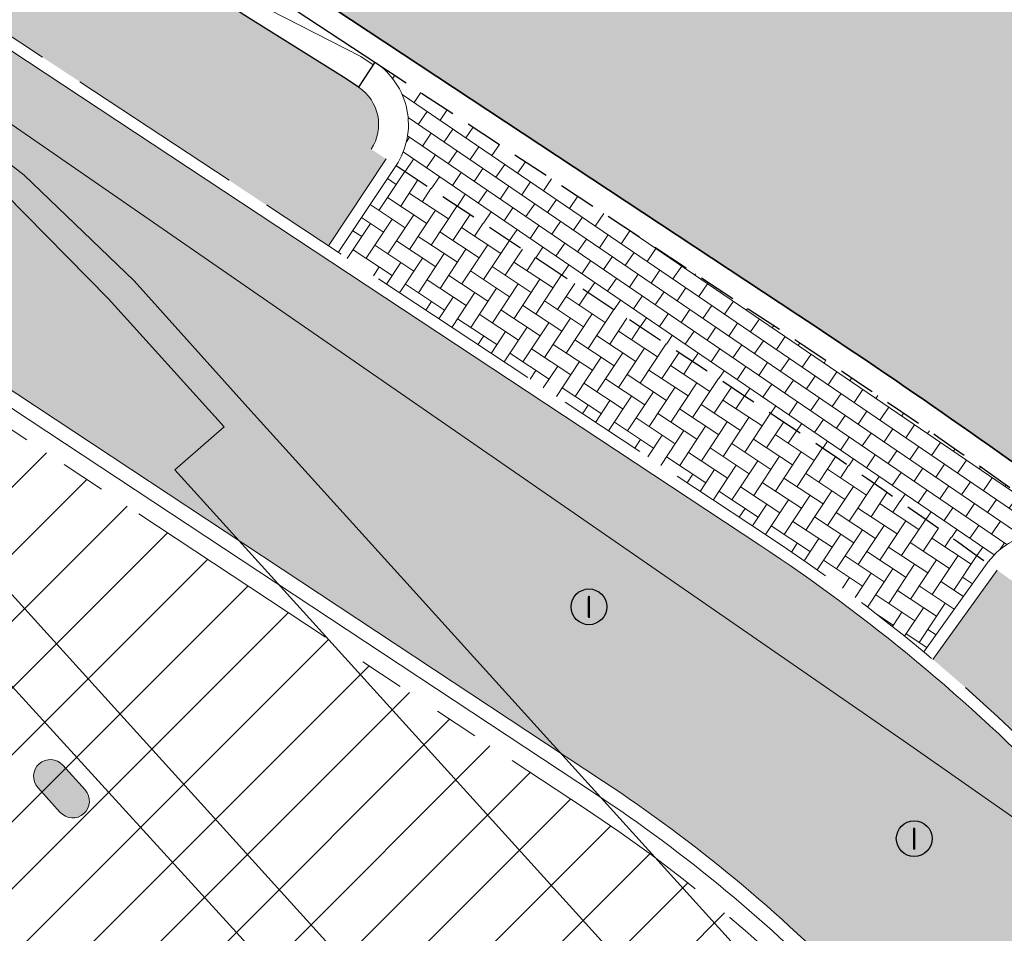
# Model space of a CAD drawing. Header units: metres. Extents: x 187916 to 189411, y 333285 to 334910.
# Tile 184 of 256: x 188845.52 to 188852.12, y 334111.14 to 334117.27. Entities that reach past the tile are written whole.
import ezdxf
from ezdxf.enums import TextEntityAlignment as Align

# ---------------------------------------------------------------- set-up
doc = ezdxf.new("R2010")
doc.units = ezdxf.units.M
for name, pattern in [('DASHED2', [0.375, 0.25, -0.125]), ('VH-OPSLUITBAND_100X200', [16, 8, -2, 4, -2]), ('VH-TROTTOIRBAND_180-200', [20, 10, -2, 2, -2, 2, -2])]:
    doc.linetypes.add(name, pattern=pattern)
for name, color, linetype, lineweight in [('B-ME-IE-MEUBILAIR_WEGMEUBILAIR-S', 253, 'Continuous', 18), ('B-ME-RI-PUT_INSPECTIE-S', 253, 'Continuous', 25), ('B-ME-VH-KANTOPSLUITING_ACHTERKANTBAND-G', 253, 'Continuous', 18), ('B-ME-VH-VERHARDING_ASFALT-G', 253, 'Continuous', 18), ('B-ME-VH-VERHARDING_BETONSTRAATSTEEN-G', 253, 'Continuous', 18), ('B-ME-VH-VERHARDING_TEGEL-G', 253, 'Continuous', 18), ('N-WE-GR-HAAG-HG01-A', 96, 'Continuous', 35), ('N-WE-VH-GOOT_TEGEL-G', 170, 'Continuous', 35), ('N-WE-VH-KANTOPSLUITING_OPSLUITBAND_80X200-G', 30, 'VH-OPSLUITBAND_100X200', 15), ('N-WE-VH-KANTOPSLUITING_RIJWIELPADBAND_4-12 200-G', 94, 'VH-TROTTOIRBAND_180-200', 15), ('N-WE-VH-KANTOPSLUITING_TROTTOIRBAND_180 200-G', 251, 'VH-TROTTOIRBAND_180-200', 15), ('N-WE-VH-KANTOPSLUITING_VERLOOPBAND-S', 251, 'Continuous', 25), ('N-WE-VH-KANTOPSLUITING_VERLOOPBAND_TBV TEKENING-G', 10, 'Continuous', 25), ('N-WE-VH-KANTOPSLUITING_VOORKANTBAND-G', 7, 'Continuous', 15), ('N-WE-VH-KANTVERHARDING_STREKLAAG_BSS-G', 60, 'Continuous', 18), ('N-WE-VH-VERHARDING_ASFALT_HUB DASSENPLEIN-A', 253, 'Continuous', 18), ('N-WE-VH-VERHARDING_ASFALT_RIJWEG-A', 251, 'Continuous', 18), ('N-WE-VH-VERHARDING_BETONSTRAATSTEEN-GRIJS-A', 250, 'Continuous', 18), ('N-WE-VH-VERHARDING_BETONSTRAATSTEEN-ROOD-A', 11, 'Continuous', 18)]:
    doc.layers.add(name, color=color, linetype=linetype, lineweight=lineweight)
doc.layers.add('N-WE-VH-MATERIAALSCHEIDING-G', color=7, linetype='DASHED2')
doc.styles.add('NLCS-ISO', font='NLCS-ISO.ttf')

# ---------------------------------------------------------------- blocks, each defined once
blk = doc.blocks.new('SRI-PUT_INSPECTIE-SO')
blk.add_circle((0, -7.105427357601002e-14), 1.999999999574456)
at = {"style": 'NLCS-ISO'}
blk.add_text('I', height=2.5, dxfattribs=at).set_placement((-0.002795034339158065, -0.007140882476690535), align=Align.MIDDLE_CENTER)
blk = doc.blocks.new('SIE-WEG_PARKEERMAATREGEL_HUNNENBED')
blk.add_hatch(color=256).paths.add_polyline_path([(0.2240933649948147, 0.225), (-0.2240933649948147, 0.225, 1), (-0.2240933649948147, -0.2249999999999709), (0.2240933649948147, -0.225, 1)])
at = {"flags": 128}
blk.add_lwpolyline([(0.2240933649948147, -0.225, 1), (0.2240933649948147, 0.225), (-0.2240933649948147, 0.225, 1), (-0.2240933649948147, -0.2249999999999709)], format="xyb", close=True, dxfattribs=at)
blk = doc.blocks.new('DTM')
at = {"layer": 'B-ME-VH-KANTOPSLUITING_ACHTERKANTBAND-G', "ltscale": 0.2, "flags": 128}
for points in [[(188853.5869999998, 334107.1090000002), (188850.1549999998, 334110.9139999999), (188849.827, 334110.6370000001), (188846.5580000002, 334114.2459999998), (188846.8879999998, 334114.5359999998), (188846.1140000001, 334115.3939999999), (188845.4189999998, 334116.1000000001), (188844.6230000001, 334116.6809999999), (188836.73, 334122.04), (188827.9300000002, 334128.0269999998), (188827.6579999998, 334127.6600000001), (188823.639, 334130.3990000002), (188823.8859999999, 334130.7549999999), (188817.0210000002, 334135.4569999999), (188813.922, 334137.531)], [(188918.3160000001, 334057.5649999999), (188919.6660000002, 334059.1329999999), (188913.8220000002, 334063.534), (188904.1129999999, 334070.8709999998), (188903.9219999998, 334070.6290000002), (188896.46, 334076.2439999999), (188891.6310000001, 334079.8900000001), (188891.5619999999, 334079.9580000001), (188884.5780000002, 334085.2480000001), (188879.139, 334089.3629999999), (188878.7230000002, 334089.6699999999), (188872.2769999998, 334090.693), (188864.642, 334096.4010000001), (188856.929, 334102.0189999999), (188852.1170000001, 334105.4539999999), (188848.483, 334109.4879999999), (188845.1370000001, 334113.1550000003), (188843.9849999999, 334114.4410000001), (188835.182, 334120.4279999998), (188828.5380000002, 334124.8939999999), (188822.639, 334128.8900000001), (188815.8730000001, 334133.5), (188812.8450000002, 334135.5380000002), (188812.0329999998, 334136.0690000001)]]:
    blk.add_lwpolyline(points, dxfattribs=at)
at = {"layer": 'B-ME-VH-VERHARDING_ASFALT-G', "ltscale": 0.2, "flags": 128}
blk.add_lwpolyline([(188942.6009999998, 334044.2970000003), (188936.5550000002, 334048.8480000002), (188927.9589999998, 334055.3420000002), (188923.2579999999, 334058.915), (188915.014, 334065.1159999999), (188905.213, 334072.5150000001), (188897.889, 334078.0559999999), (188892.7939999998, 334081.9210000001), (188885.73, 334087.2390000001), (188881.3670000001, 334090.5359999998), (188879.1630000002, 334092.1689999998), (188876.0090000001, 334094.5899999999), (188868.4339999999, 334100.233), (188860.0109999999, 334106.3470000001), (188855.375, 334109.6660000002), (188851.4720000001, 334112.412), (188844.8590000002, 334116.98), (188836.9640000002, 334122.3339999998), (188828.1430000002, 334128.3199999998), (188824.1000000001, 334131.0649999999), (188817.1439999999, 334135.7850000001), (188814.1439999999, 334137.8399999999)], dxfattribs=at)
at = {"layer": 'B-ME-VH-VERHARDING_BETONSTRAATSTEEN-G', "ltscale": 0.2, "flags": 128}
blk.add_lwpolyline([(188853.7200000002, 334107.2319999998), (188850.3310000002, 334111.037), (188847.0469999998, 334114.6660000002), (188846.2850000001, 334115.5150000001), (188845.5469999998, 334116.2230000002), (188844.7280000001, 334116.8620000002), (188836.8330000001, 334122.23), (188828.0279999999, 334128.193), (188823.9950000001, 334130.929), (188817.0830000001, 334135.6430000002), (188814.0469999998, 334137.7029999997)], dxfattribs=at)
at = {"layer": 'B-ME-VH-VERHARDING_TEGEL-G', "ltscale": 0.2, "flags": 128}
blk.add_lwpolyline([(188918.3229999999, 334057.4070000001), (188919.8259999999, 334059.1779999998), (188913.8909999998, 334063.6170000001), (188904.165, 334070.9720000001), (188896.7170000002, 334076.5619999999), (188891.9440000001, 334080.213), (188884.6869999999, 334085.6689999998), (188879.4029999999, 334089.6770000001), (188878.8990000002, 334090.0499999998), (188872.4560000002, 334091.0779999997), (188864.9189999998, 334096.6919999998), (188857.1770000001, 334102.3259999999), (188852.3739999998, 334105.7510000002), (188848.8199999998, 334109.7080000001), (188845.446, 334113.4330000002), (188844.2629999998, 334114.764), (188835.611, 334120.605), (188828.7280000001, 334125.2420000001), (188822.8029999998, 334129.2310000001), (188816.0980000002, 334133.8149999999), (188813.0929999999, 334135.8659999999), (188812.2209999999, 334136.4300000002)], dxfattribs=at)
at = {"layer": 'B-ME-IE-MEUBILAIR_WEGMEUBILAIR-S', "xscale": 0.5, "yscale": 0.5, "zscale": 0.5, "rotation": 311.9374529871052}
blk.add_blockref('SIE-WEG_PARKEERMAATREGEL_HUNNENBED', (188845.798, 334112.108), dxfattribs=at)
at = {"layer": 'B-ME-RI-PUT_INSPECTIE-S', "xscale": 0.06, "yscale": 0.06, "zscale": 0.06250000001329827}
for p in [(188849.335, 334113.328), (188851.516, 334111.773)]:
    blk.add_blockref('SRI-PUT_INSPECTIE-SO', p, dxfattribs=at)
blk = doc.blocks.new('SVH-VERLOOPBAND_TROTTOIRBAND 180 200X250 HD_TROTTOIRBAND RWS 110 220X250 VB_L1000-MM')
at = {"linetype": 'Continuous', "lineweight": 0}
blk.add_lwpolyline([(0, 200.0000000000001), (100, 200.0000000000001), (900, 220), (1000, 220), (1000, 0), (0, 1.13686837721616e-13)], close=True, dxfattribs=at)
blk.add_lwpolyline([(1000, 110), (900, 110), (100, 20.00000000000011), (0, 20.00000000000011)], dxfattribs=at)
blk = doc.blocks.new('ontwerp Wilhelmina- & Engelenkampstraat')
at = {"layer": 'N-WE-GR-HAAG-HG01-A', "transparency": 33554610}
h = blk.add_hatch(color=256, dxfattribs=at)
h.dxf.hatch_style = 1
h.paths.add_polyline_path([(188830.1493282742, 334128.4435754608), (188830.0658913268, 334128.4986960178), (188829.4094198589, 334128.9563478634), (188829.3259829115, 334129.0114684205, 0.4142135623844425), (188828.9103103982, 334128.9265192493), (188828.8101860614, 334128.9926639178), (188828.4243421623, 334128.4086052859), (188847.5872153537, 334115.7491267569), (188847.974732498, 334116.33208), (188847.8746084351, 334116.3982244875, 0.4142135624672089), (188847.7896592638, 334116.8138970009), (188847.7062223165, 334116.8690175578), (188847.0277026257, 334117.2932946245), (188846.9442656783, 334117.3484151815)])
h = blk.add_hatch(color=256, dxfattribs=at)
h.dxf.hatch_style = 1
edge = h.paths.add_edge_path()
edge.add_line((188870.3914662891, 334095.9371047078), (188869.8465358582, 334096.7331837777))
edge.add_line((188869.8465358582, 334096.7331837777), (188869.7749638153, 334096.8030224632))
edge.add_line((188869.7749638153, 334096.8030224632), (188869.1884197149, 334097.3474175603))
edge.add_line((188869.1884197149, 334097.3474175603), (188869.1168476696, 334097.41725625))
edge.add_line((188869.1168476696, 334097.41725625), (188853.3218553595, 334112.8297198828))
edge.add_line((188853.3218553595, 334112.8297198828), (188853.2502833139, 334112.8995585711))
edge.add_line((188853.2502833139, 334112.8995585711), (188852.6916746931, 334113.4725824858))
edge.add_line((188852.6916746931, 334113.4725824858), (188852.6201026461, 334113.5424211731))
edge.add_arc((188852.4105865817, 334113.327705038), 0.2999999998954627, 45.70227385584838, 143.7255338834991)
edge.add_line((188852.1687289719, 334113.5052012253), (188852.0712697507, 334113.57490608))
edge.add_line((188852.0712697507, 334113.57490608), (188851.641648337, 334112.974222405))
edge.add_arc((188843.8659972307, 334103.7294590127), 12.08000001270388, 44.050050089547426, 49.93324206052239, ccw=False)
edge.add_line((188852.5482884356, 334112.128519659), (188869.4280723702, 334094.679520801))
edge.add_line((188869.4280723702, 334094.679520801), (188870.3914662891, 334095.9371047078))
at = {"layer": 'N-WE-VH-VERHARDING_ASFALT_HUB DASSENPLEIN-A', "transparency": 33554610}
h = blk.add_hatch(dxfattribs=at)
h.set_pattern_fill('ANSI31', color=256, scale=0.1)
h.set_pattern_definition([(45, (0, 0), (-0.2245064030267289, 0.2245064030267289), [])])
h.paths.add_polyline_path([(188847.124, 334105.7040000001), (188848.8769999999, 334105.957), (188849.5810000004, 334106.5280000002), (188849.9270000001, 334106.5180000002), (188850.366, 334106.1770000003), (188850.3799999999, 334105.7160000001), (188848.9210000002, 334104.0650000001), (188848.3879999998, 334104.0380000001), (188847.0320000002, 334105.3290000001)], flags=16)
h.paths.add_polyline_path([(188810.9590502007, 334133.3217617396), (188811.5845026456, 334134.3458756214), (188811.8405393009, 334134.1895259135), (188811.215086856, 334133.1654120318)], flags=16)
h.paths.add_polyline_path([(188804.1520741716, 334133.7882821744), (188803.1408678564, 334134.4343857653), (188803.3023926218, 334134.6871895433), (188804.3135989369, 334134.0410859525)], flags=16)
h.paths.add_polyline_path([(188880.608576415, 334079.9220087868), (188880.7276518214, 334079.8307890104), (188882.00472869, 334081.4978446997), (188882.2428795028, 334081.315405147), (188880.9658026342, 334079.6483494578), (188881.0848780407, 334079.5571296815), (188880.3551198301, 334078.6045264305), (188879.8788182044, 334078.9694055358)], flags=16)
h.paths.add_polyline_path([(188848.5442930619, 334110.061672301), (188850.293672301, 334108.2757069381), (188848.5077069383, 334106.526327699), (188846.758327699, 334108.3122930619)], flags=16)
h.paths.add_polyline_path([(188857.8032904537, 334102.1975242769), (188859.5415242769, 334100.4007095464), (188857.7447095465, 334098.6624757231), (188856.0064757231, 334100.4592904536)], flags=16)
edge = h.paths.add_edge_path(flags=17)
edge.add_arc((188846.8483868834, 334100.942711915), 1.79041412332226, 33.81111317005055, 33.81179583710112)
edge.add_arc((188839.2638456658, 334095.0296344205), 11.40365496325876, 37.29305681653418, 43.01437075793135)
edge.add_arc((188839.2638367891, 334095.0296439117), 11.40365497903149, 37.29288487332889, 43.01430546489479, ccw=False)
h.paths.add_polyline_path([(188811.0785719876, 334132.6642826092), (188811.2439339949, 334132.9145932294), (188813.2464189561, 334131.5916971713), (188813.0810569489, 334131.3413865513)], flags=16)
h.paths.add_polyline_path([(188810.5449671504, 334133.151499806), (188810.5079798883, 334132.8537886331), (188804.8514676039, 334133.5565466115), (188804.888454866, 334133.8542577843)], flags=16)
h.paths.add_polyline_path([(188798.1086396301, 334129.5785371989), (188797.9492975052, 334129.8327223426), (188804.0497409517, 334133.6569333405), (188804.2090830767, 334133.4027481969)], flags=16)
h.paths.add_polyline_path([(188797.356678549, 334129.4612247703), (188797.5160206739, 334129.2070396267), (188795.2283543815, 334127.7729605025), (188795.0690122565, 334128.027145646)], flags=16)
edge = h.paths.add_edge_path()
edge.add_line((188794.6477654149, 334127.1734366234), (188792.9845159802, 334124.6767185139))
edge.add_line((188792.9845159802, 334124.6767185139), (188793.5909520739, 334124.269631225))
edge.add_line((188793.5909520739, 334124.269631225), (188794.0819999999, 334124.6850000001))
edge.add_line((188794.0819999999, 334124.6850000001), (188794.5410000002, 334125.2680000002))
edge.add_line((188794.5410000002, 334125.2680000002), (188798.2760028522, 334127.1102356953))
edge.add_line((188798.2760028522, 334127.1102356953), (188797.7235223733, 334129.1600807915))
edge.add_line((188797.7235223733, 334129.1600807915), (188798.0131858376, 334129.2381517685))
edge.add_line((188798.0131858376, 334129.2381517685), (188798.5502502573, 334127.2455042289))
edge.add_line((188798.5502502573, 334127.2455042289), (188809.1225012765, 334132.4601128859))
edge.add_line((188809.1225012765, 334132.4601128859), (188825.601, 334121.574))
edge.add_line((188825.601, 334121.574), (188825.988, 334121.236))
edge.add_line((188825.988, 334121.236), (188826.269, 334120.99))
edge.add_line((188826.269, 334120.99), (188826.499, 334120.773))
edge.add_line((188826.499, 334120.773), (188826.2401125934, 334120.4655433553))
edge.add_line((188826.2401125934, 334120.4655433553), (188828.9315033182, 334118.1076967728))
edge.add_line((188828.9315033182, 334118.1076967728), (188843.6740638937, 334105.5990672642))
edge.add_line((188843.6740638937, 334105.5990672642), (188844.3009362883, 334105.6631398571))
edge.add_line((188844.3009362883, 334105.6631398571), (188845.1299706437, 334105.3589181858))
edge.add_arc((188839.3333187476, 334094.9027799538), 11.95541717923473, 55.104100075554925, 60.99698277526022, ccw=False)
edge.add_arc((188839.3577739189, 334095.02108038), 11.84449325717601, 49.11264812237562, 54.87374459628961, ccw=False)
edge.add_arc((188839.6431643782, 334095.3671214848), 11.3960827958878, 43.07282715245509, 49.05857610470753, ccw=False)
edge.add_arc((188839.2638326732, 334095.0296492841), 11.90365500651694, 37.223727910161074, 43.01248182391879, ccw=False)
edge.add_arc((188846.8483892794, 334100.9427049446), 2.290412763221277, 9.968345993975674, 34.21230126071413, ccw=False)
edge.add_arc((188846.8710212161, 334100.949163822), 2.267005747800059, 5.8182804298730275, 9.906584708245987, ccw=False)
edge.add_line((188849.1263482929, 334101.1789786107), (188852.1810199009, 334098.5798032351))
edge.add_line((188852.1810199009, 334098.5798032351), (188851.857, 334098.199))
edge.add_line((188851.857, 334098.199), (188854.8644047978, 334095.6400432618))
edge.add_arc((188868.9962392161, 334070.5609694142), 28.78660607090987, 116.17290509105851, 119.40087144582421, ccw=False)
edge.add_line((188856.299, 334096.396), (188858.251, 334097.293))
edge.add_line((188858.251, 334097.293), (188870.846, 334086.694))
edge.add_line((188870.846, 334086.694), (188870.647, 334086.446))
edge.add_line((188870.647, 334086.446), (188876.336, 334081.614))
edge.add_line((188876.336, 334081.614), (188885.0768821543, 334074.2096923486))
edge.add_line((188885.0768821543, 334074.2096923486), (188886.7435568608, 334072.7978700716))
edge.add_line((188886.7435568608, 334072.7978700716), (188887.2969999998, 334073.4479999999))
edge.add_line((188887.2969999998, 334073.4479999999), (188889.5490000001, 334076.0989999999))
edge.add_line((188889.5490000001, 334076.0989999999), (188900.3506278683, 334066.8599347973))
edge.add_line((188900.3506278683, 334066.8599347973), (188902.8318678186, 334069.7502722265))
edge.add_line((188902.8318678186, 334069.7502722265), (188898.4615291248, 334073.098245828))
edge.add_line((188898.4615291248, 334073.098245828), (188884.081539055, 334080.6734296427))
edge.add_line((188884.081539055, 334080.6734296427), (188883.2026172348, 334081.3349312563))
edge.add_line((188883.2026172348, 334081.3349312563), (188883.0206960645, 334081.0974571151))
edge.add_line((188883.0206960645, 334081.0974571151), (188881.5917911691, 334082.1920944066))
edge.add_line((188881.5917911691, 334082.1920944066), (188881.7742307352, 334082.4302452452))
edge.add_line((188881.7742307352, 334082.4302452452), (188881.6948471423, 334082.4910584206))
edge.add_line((188881.6948471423, 334082.4910584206), (188880.901011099, 334083.0991902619))
edge.add_line((188880.901011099, 334083.0991902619), (188868.0362414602, 334092.9544697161))
edge.add_line((188868.0362414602, 334092.9544697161), (188850.9670090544, 334110.5989590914))
edge.add_arc((188843.8659972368, 334103.7294590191), 9.880000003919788, 44.05061231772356, 56.55024046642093)
edge.add_line((188849.3119082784, 334111.973029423), (188845.5263223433, 334114.4738832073))
edge.add_line((188845.5263223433, 334114.4738832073), (188845.2507195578, 334114.0566984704))
edge.add_line((188845.2507195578, 334114.0566984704), (188843.9974023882, 334112.1595304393))
edge.add_line((188843.9974023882, 334112.1595304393), (188837.7396313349, 334116.29357222))
edge.add_line((188837.7396313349, 334116.29357222), (188829.4325550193, 334122.1095582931))
edge.add_line((188829.4325550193, 334122.1095582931), (188827.3466313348, 334123.48757222))
edge.add_line((188827.3466313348, 334123.48757222), (188828.7246452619, 334125.5734959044))
edge.add_line((188828.7246452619, 334125.5734959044), (188820.8064990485, 334130.8044234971))
edge.add_line((188820.8064990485, 334130.8044234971), (188819.4284851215, 334128.7184998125))
edge.add_line((188819.4284851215, 334128.7184998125), (188817.342561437, 334130.0965137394))
edge.add_line((188817.342561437, 334130.0965137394), (188818.717745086, 334132.1781531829))
edge.add_arc((188805.4283225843, 334111.1447119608), 24.88000000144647, 57.7143403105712, 69.55735004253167)
edge.add_line((188814.1181513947, 334134.4578257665), (188813.1766455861, 334134.78742523))
edge.add_arc((188805.4283200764, 334111.1447042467), 24.88000811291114, 71.8547042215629, 72.06934258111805)
edge.add_line((188813.0880223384, 334134.8162856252), (188812.9231048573, 334134.2357083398))
edge.add_line((188812.9231048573, 334134.2357083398), (188811.1916061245, 334134.7275539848))
edge.add_line((188811.1916061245, 334134.7275539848), (188811.3565236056, 334135.3081312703))
edge.add_arc((188805.4283238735, 334111.1447172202), 24.87999458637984, 76.21544020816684, 76.43007868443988)
edge.add_line((188811.2659624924, 334135.3301695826), (188810.2906034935, 334135.5449706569))
edge.add_arc((188805.4283232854, 334111.1447155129), 24.87999638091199, 78.73019697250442, 79.14215752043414)
edge.add_arc((188805.42832257, 334111.1447118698), 24.88000009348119, 79.14215748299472, 81.43460024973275)
edge.add_arc((188805.4283225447, 334111.1447116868), 24.8800002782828, 81.4346002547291, 82.42669405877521)
edge.add_arc((188806.7836234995, 334121.0525640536), 14.88000000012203, 82.57177266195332, 100.4639872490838)
edge.add_line((188804.0811554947, 334135.6850985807), (188803.106569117, 334135.471082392))
edge.add_arc((188806.7836247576, 334121.052559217), 14.8800049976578, 104.3067914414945, 104.624815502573)
edge.add_line((188803.0265951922, 334135.4504506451), (188803.214744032, 334134.8751863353))
edge.add_line((188803.214744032, 334134.8751863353), (188801.5039241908, 334134.315636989))
edge.add_line((188801.5039241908, 334134.315636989), (188801.3155926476, 334134.8914599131))
edge.add_arc((188806.7836228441, 334121.0525656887), 14.87999823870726, 111.5599898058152, 111.9154302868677)
edge.add_line((188801.229847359, 334134.8572723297), (188800.3171519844, 334134.4540246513))
edge.add_arc((188806.7836238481, 334121.052563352), 14.88000078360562, 115.7582344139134, 116.2133632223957)
edge.add_arc((188806.7836234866, 334121.0525640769), 14.8799999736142, 116.2133632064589, 120.0359169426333)
edge.add_arc((188806.7836234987, 334121.0525640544), 14.87999999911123, 120.0359169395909, 146.1274017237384)
edge.add_line((188794.4290729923, 334129.3459036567), (188792.5431470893, 334126.5364483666))
edge.add_arc((188779.9893296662, 334134.9635514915), 15.11999996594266, 323.55147588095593, 326.1274017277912, ccw=False)
edge.add_arc((188779.9893297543, 334134.9635514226), 15.11999985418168, 321.2023202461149, 323.5514758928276, ccw=False)
edge.add_line((188791.7733033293, 334125.4897790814), (188792.7354307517, 334124.8439239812))
edge.add_line((188792.7354307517, 334124.8439239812), (188794.398093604, 334127.3397615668))
edge.add_line((188794.398093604, 334127.3397615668), (188794.6477654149, 334127.1734366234))
at = {"layer": 'N-WE-VH-VERHARDING_ASFALT_RIJWEG-A', "transparency": 33554610}
h = blk.add_hatch(color=256, dxfattribs=at)
h.dxf.hatch_style = 1
edge = h.paths.add_edge_path(flags=16)
edge.add_arc((188843.2202829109, 334124.6265817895), 0.5000000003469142, 68.86366228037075, 236.5502401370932)
edge.add_line((188842.9446801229, 334124.2093970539), (188847.2596446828, 334121.3588223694))
edge.add_arc((188764.52368857, 333996.1199642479), 150.1000000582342, 53.138037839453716, 56.550240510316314, ccw=False)
edge.add_arc((188854.8670012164, 334116.6124780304), 0.5000000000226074, 233.1380378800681, 405.2541734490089)
edge.add_line((188855.2189827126, 334116.9675963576), (188849.6333451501, 334122.5038948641))
edge.add_arc((188848.2254191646, 334121.0834215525), 2.000000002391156, 45.25417348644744, 68.86366190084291)
edge.add_line((188848.9465960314, 334122.9488716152), (188843.4005771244, 334125.0929443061))
edge = h.paths.add_edge_path()
edge.add_line((188813.0185392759, 334140.2053137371), (188813.0105729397, 334140.209319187))
edge.add_line((188813.0105729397, 334140.209319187), (188850.7365500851, 334115.2865848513))
edge.add_arc((188823.0935907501, 334073.442955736), 50.14999998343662, 53.70449889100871, 56.55024050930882, ccw=False)
edge.add_arc((188844.432152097, 334101.8879698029), 14.59712508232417, 51.12888847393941, 55.118945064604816, ccw=False)
edge.add_line((188853.5928784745, 334113.2527026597), (188950.9588811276, 334038.6637910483))
edge.add_arc((188941.7456837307, 334026.6371749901), 15.15000000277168, 40.65152212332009, 52.54545483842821, ccw=False)
edge.add_line((188953.2397736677, 334036.5067442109), (188961.6247993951, 334026.741552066))
edge.add_arc((188972.8912835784, 334036.415684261), 14.84999998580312, 220.6515221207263, 230.026866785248)
edge.add_arc((188742.2273900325, 333761.2592333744), 344.2000024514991, 49.060789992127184, 50.026866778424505, ccw=False)
edge.add_line((188967.767169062, 334021.2697134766), (188981.7537264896, 334009.2102175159))
edge.add_line((188981.7537264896, 334009.2102175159), (188990.3623937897, 334001.7876695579))
edge.add_arc((188830.8334411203, 333816.7660723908), 244.2999757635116, 45.63147792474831, 49.231496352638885, ccw=False)
edge.add_line((189001.6652582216, 333991.4056109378), (189005.3166251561, 333987.8338559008))
edge.add_line((189005.3166251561, 333987.8338559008), (189009.3616308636, 333991.9690219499))
edge.add_arc((189010.0094888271, 333991.9162956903), 0.6499999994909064, 135.63089128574, 175.3472076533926, ccw=False)
edge.add_line((189009.5448364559, 333992.3708264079), (189010.1315084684, 333992.9705626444))
edge.add_arc((189010.5961608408, 333992.5160319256), 0.6500000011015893, 110.0016349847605, 135.6308912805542, ccw=False)
edge.add_line((189010.3738303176, 333993.126825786), (189012.7423269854, 333996.2283355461))
edge.add_line((189012.7423269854, 333996.2283355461), (189006.7711925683, 334000.7882476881))
edge.add_line((189006.7711925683, 334000.7882476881), (189004.0161101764, 334002.9017076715))
edge.add_line((189004.0161101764, 334002.9017076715), (188999.2558699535, 334006.5545254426))
edge.add_line((188999.2558699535, 334006.5545254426), (188998.8588697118, 334006.8610537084))
edge.add_line((188998.8588697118, 334006.8610537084), (188991.767266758, 334012.3365586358))
edge.add_arc((189144.6444510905, 334210.3355206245), 250.1499998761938, 228.1364962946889, 232.3278733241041, ccw=False)
edge.add_arc((188742.2273912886, 333761.2592353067), 352.8500001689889, 48.13649629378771, 52.54545484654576)
edge.add_line((188956.8067115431, 334041.3642833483), (188954.6511510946, 334043.0155877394))
edge.add_line((188954.6511510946, 334043.0155877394), (188891.8217000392, 334091.1471762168))
edge.add_line((188891.8217000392, 334091.1471762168), (188891.5662846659, 334090.8137650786))
edge.add_line((188891.5662846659, 334090.8137650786), (188875.9674064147, 334102.7635557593))
edge.add_line((188875.9674064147, 334102.7635557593), (188876.222821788, 334103.0969668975))
edge.add_line((188876.222821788, 334103.0969668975), (188867.5141152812, 334109.7684222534))
edge.add_arc((188884.8033035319, 334132.3371809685), 28.4300000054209, 226.5407898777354, 232.5454548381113, ccw=False)
edge.add_line((188865.2480693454, 334111.7008606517), (188851.7136843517, 334124.5262124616))
edge.add_arc((188838.0601001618, 334110.1178073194), 19.84999999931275, 46.54078987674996, 56.5502405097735)
edge.add_line((188849.0015307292, 334126.680041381), (188818.5871468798, 334146.772552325))
edge.add_arc((188824.1818834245, 334155.2414024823), 10.14999999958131, 230.746516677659, 236.55024045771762, ccw=False)
edge.add_line((188817.7594464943, 334147.3817075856), (188813.0185392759, 334140.2053137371))
edge = h.paths.add_edge_path()
edge.add_arc((188804.4060072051, 334144.8922067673), 15.00000001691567, 49.44930201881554, 57.10513435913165)
edge.add_line((188812.5524953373, 334157.4872348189), (188809.1197533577, 334159.7075388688))
edge.add_line((188809.1197533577, 334159.7075388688), (188808.8358097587, 334159.2796429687))
edge.add_arc((188807.8775894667, 334159.9154997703), 1.150000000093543, 146.4325029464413, 326.4325029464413, ccw=False)
edge.add_line((188806.9193691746, 334160.5513565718), (188807.1883826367, 334160.9567531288))
edge.add_line((188807.1883826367, 334160.9567531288), (188802.8966842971, 334163.732631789))
edge.add_arc((188799.7691371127, 334173.3887670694), 10.14999999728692, 238.0087583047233, 287.9467359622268, ccw=False)
edge.add_line((188794.391772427, 334164.7802568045), (188787.6683002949, 334154.8824230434))
edge.add_arc((188776.9360168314, 334149.1867587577), 12.14999999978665, 6.552444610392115, 27.95506492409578, ccw=False)
edge.add_arc((188778.9149951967, 334149.4490587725), 10.1540764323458, -2.101472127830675, 6.356304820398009, ccw=False)
edge.add_line((188789.0622425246, 334149.0767150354), (188793.7916961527, 334146.0152720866))
edge.add_line((188793.7916961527, 334146.0152720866), (188794.0757942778, 334146.443065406))
edge.add_arc((188795.0337848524, 334145.8068625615), 1.15000000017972, -33.58819080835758, 146.4118091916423, ccw=False)
edge.add_line((188795.991775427, 334145.170659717), (188795.7226155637, 334144.7653603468))
edge.add_line((188795.7226155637, 334144.7653603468), (188801.9201273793, 334140.7536223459))
edge.add_arc((188806.91186024, 334129.6763888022), 12.14999999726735, 71.61773031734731, 114.25775215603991, ccw=False)
edge.add_line((188810.743428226, 334141.2064185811), (188816.0248838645, 334149.2010499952))
edge.add_arc((188824.1818834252, 334155.2414024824), 10.15000000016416, 183.1724790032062, 216.5203757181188, ccw=False)
edge.add_arc((188822.7365122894, 334155.1739654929), 8.703121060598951, 180.8378362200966, 183.2557978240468, ccw=False)
edge.add_arc((188833.7517650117, 334153.715293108), 19.7623436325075, 172.5149848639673, 176.1369932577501, ccw=False)
edge = h.paths.add_edge_path()
edge.add_line((188786.2209732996, 334157.0233449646), (188792.4021116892, 334166.1227922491))
edge.add_line((188792.4021116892, 334166.1227922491), (188791.5485077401, 334166.7026345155))
edge.add_line((188791.5485077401, 334166.7026345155), (188788.5394280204, 334169.4236699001))
edge.add_line((188788.5394280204, 334169.4236699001), (188787.1852216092, 334167.4301002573))
edge.add_line((188787.1852216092, 334167.4301002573), (188780.1013007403, 334172.2421172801))
edge.add_arc((188618.4537611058, 333934.267257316), 287.6837865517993, 55.81317921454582, 60.58230996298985)
edge.add_arc((188735.7243300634, 334140.9898543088), 50.01920379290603, 61.28503171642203, 77.31862338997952)
edge.add_arc((188760.1973562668, 334256.6585423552), 68.2172590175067, 252.5019390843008, 258.5925344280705, ccw=False)
edge.add_arc((188746.5917393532, 334218.9896416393), 28.24878716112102, 246.6552150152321, 255.85047768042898, ccw=False)
edge.add_arc((188739.6991429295, 334207.5799419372), 15.14999999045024, 247.5582666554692, 253.5058051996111, ccw=False)
edge.add_line((188733.9157258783, 334193.5772783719), (188632.7612944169, 334235.3563367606))
edge.add_arc((188642.362146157, 334258.6016835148), 25.14999999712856, 236.2483398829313, 247.5582723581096, ccw=False)
edge.add_line((188628.3889489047, 334237.6906276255), (188623.9088227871, 334240.6843399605))
edge.add_arc((188610.1023038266, 334220.0227201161), 24.85000000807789, 56.24833988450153, 66.54108532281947)
edge.add_line((188619.9948742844, 334242.8187625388), (188616.8650908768, 334235.2408720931))
edge.add_arc((188612.7752758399, 334225.9513130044), 10.14999975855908, 36.3971108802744, 66.23805833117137, ccw=False)
edge.add_line((188620.9452513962, 334231.9741025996), (188631.6761182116, 334226.2780943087))
edge.add_arc((188635.7212357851, 334214.8212394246), 12.15000000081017, 67.55827235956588, 109.4468017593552, ccw=False)
edge.add_line((188640.3594206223, 334226.051098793), (188725.7324548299, 334190.7901128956))
edge.add_line((188725.7324548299, 334190.7901128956), (188736.3228047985, 334186.3562589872))
edge.add_arc((188702.9288175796, 334091.9793464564), 100.1107386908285, 61.585566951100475, 70.51436696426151, ccw=False)
edge.add_line((188750.5660902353, 334180.0296176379), (188754.2367218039, 334177.9780331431))
edge.add_arc((188618.5090913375, 333934.3570586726), 278.8784123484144, 55.81223272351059, 60.876674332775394, ccw=False)
edge.add_line((188775.2127626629, 334165.0454378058), (188783.7631842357, 334159.2372455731))
edge.add_arc((188776.9360168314, 334149.1867587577), 12.14999999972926, 40.16466472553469, 55.81223272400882, ccw=False)
h = blk.add_hatch(color=256, dxfattribs=at)
h.dxf.hatch_style = 1
h.paths.add_polyline_path([(188849.6333451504, 334122.5038948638, 0.1033817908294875), (188848.9465960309, 334122.9488716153), (188843.4005771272, 334125.092944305, 0.897930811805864), (188842.9446801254, 334124.2093970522), (188847.2596446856, 334121.3588223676, -0.01488964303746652), (188854.5670566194, 334116.2124364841, 0.933462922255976), (188855.2189827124, 334116.9675963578)])
at = {"layer": 'N-WE-VH-VERHARDING_BETONSTRAATSTEEN-GRIJS-A', "transparency": 33554610}
h = blk.add_hatch(dxfattribs=at)
h.set_pattern_fill('AVH-BSS_KEIFORMAAT_HALFST', color=256, angle=235.71, pattern_type=2)
h.set_pattern_definition([(235.71, (188850.0949494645, 334114.8841385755), (0.02759555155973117, -0.14590574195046), [0.105, -0.105]), (325.71, (188850.0949494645, 334114.8841385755), (0.0591550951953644, 0.08675064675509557), [])])
edge = h.paths.add_edge_path()
edge.add_line((188848.0414823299, 334116.2879833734), (188850.3782664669, 334114.7442446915))
edge.add_arc((188823.0935907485, 334073.4429557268), 49.49999999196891, 54.261051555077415, 56.55024051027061, ccw=False)
edge.add_line((188852.0061998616, 334113.6214454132), (188852.0123206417, 334113.6300033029))
edge.add_arc((188852.4105865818, 334113.3277050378), 0.5000000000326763, 55.670393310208, 142.8001859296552, ccw=False)
edge.add_arc((188823.0935909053, 334073.4429559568), 49.99999971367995, 53.70239801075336, 56.5502405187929)
edge.add_line((188850.6538692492, 334115.1614294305), (188847.8999003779, 334116.9807708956))
edge.add_arc((188847.6242975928, 334116.5635861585), 0.5000000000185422, -33.44975948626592, 56.55024051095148, ccw=False)
h = blk.add_hatch(dxfattribs=at)
h.set_pattern_fill('AVH-BSS_KEIFORMAAT_ELLEBOOG', color=256, angle=326.55, pattern_type=2)
h.set_pattern_definition([(326.55, (188850.3782664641, 334114.7442446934), (0.1454855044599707, 0.02973159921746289), [0.315, -0.105]), (236.5499999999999, (188850.4940203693, 334114.919461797), (0.1454855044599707, 0.02973159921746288), [0.315, -0.105])])
h.paths.add_polyline_path([(188850.5245605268, 334113.8086422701, -0.02721850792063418), (188851.5800805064, 334113.0256582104), (188852.0061998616, 334113.6214454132, 0.009988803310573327), (188850.3782664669, 334114.7442446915), (188848.0414823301, 334116.2879833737), (188847.6539651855, 334115.7050301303)])
at = {"layer": 'N-WE-VH-VERHARDING_BETONSTRAATSTEEN-ROOD-A', "transparency": 33554610}
h = blk.add_hatch(color=11, dxfattribs=at)
h.dxf.hatch_style = 1
edge = h.paths.add_edge_path()
edge.add_line((188869.4491820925, 334094.542638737), (188852.4907898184, 334112.0728967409))
edge.add_arc((188843.8659972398, 334103.7294590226), 11.9999999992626, 44.05005008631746, 56.55024051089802)
edge.add_line((188850.4804640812, 334113.7418927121), (188820.3073898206, 334133.6749884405))
edge.add_arc((188805.4283225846, 334111.1447119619), 27.00000000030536, 56.55909883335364, 77.57157638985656)
edge.add_line((188811.2392575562, 334137.5119840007), (188812.9352801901, 334140.0792830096))
edge.add_line((188812.9352801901, 334140.0792830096), (188812.3023995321, 334140.3974935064))
edge.add_arc((188806.9118602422, 334129.6763888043), 11.99999999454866, 63.30688723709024, 75.36245119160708)
edge.add_arc((188809.8103673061, 334140.7741163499), 0.5300000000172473, -103.12682284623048, 75.36222830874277, ccw=False)
edge.add_arc((188806.9558196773, 334128.5335963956), 12.0389606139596, 76.872954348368, 107.5247479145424)
edge.add_arc((188803.169277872, 334140.518619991), 0.5300000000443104, 109.0439381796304, 287.7295061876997, ccw=False)
edge.add_arc((188806.9118602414, 334129.6763887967), 12.00000000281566, 109.0439381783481, 126.3729337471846)
edge.add_arc((188800.1097075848, 334138.9117349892), 0.530000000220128, 57.084440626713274, 126.3729337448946, ccw=False)
edge.add_line((188800.3977108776, 334139.3566553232), (188801.4950041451, 334138.646361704))
edge.add_arc((188801.2070008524, 334138.2014413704), 0.5299999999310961, -58.26058164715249, 57.08444062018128, ccw=False)
edge.add_line((188801.4858109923, 334137.7507031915), (188797.4037172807, 334135.2256694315))
edge.add_arc((188806.5362186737, 334121.3226862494), 16.63416733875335, 123.2998514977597, 125.0679159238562)
edge.add_line((188796.9791073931, 334134.9372794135), (188798.0268440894, 334133.3541417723))
edge.add_arc((188806.7836234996, 334121.0525640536), 15.10000000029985, 115.7442129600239, 125.44485742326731, ccw=False)
edge.add_line((188800.2248738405, 334134.6537699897), (188801.1424214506, 334135.0592353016))
edge.add_arc((188806.7836235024, 334121.0525640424), 15.10000001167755, 104.2850570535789, 111.93716456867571, ccw=False)
edge.add_line((188803.0577546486, 334135.6856738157), (188804.0375659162, 334135.9007682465))
edge.add_arc((188806.7836234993, 334121.0525640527), 15.10000000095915, 82.52989276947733, 100.47800866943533, ccw=False)
edge.add_line((188808.7467580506, 334136.0244077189), (188808.7687632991, 334136.0214371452))
edge.add_arc((188805.4283225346, 334111.1447119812), 25.09999998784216, 78.72743625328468, 82.35208400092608, ccw=False)
edge.add_line((188810.3347839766, 334135.7604921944), (188811.3142548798, 334135.5448308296))
edge.add_arc((188805.4283225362, 334111.1447119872), 25.09999998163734, 71.84965764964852, 76.43789012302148, ccw=False)
edge.add_line((188813.2472604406, 334134.9957960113), (188814.1938570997, 334134.664393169))
edge.add_arc((188805.428291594, 334111.1446511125), 25.10006782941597, 56.55908105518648, 69.5600938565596, ccw=False)
edge.add_line((188819.2603572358, 334132.0895159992), (188849.4331734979, 334112.1565907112))
edge.add_arc((188843.8659972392, 334103.7294590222), 10.0999999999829, 44.05058068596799, 56.55024050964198, ccw=False)
edge.add_line((188851.1251326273, 334110.7519196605), (188868.1829280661, 334093.1192332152))
edge.add_line((188868.1829280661, 334093.1192332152), (188881.0348001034, 334083.2738341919))
edge.add_line((188881.0348001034, 334083.2738341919), (188881.828636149, 334082.6657023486))
edge.add_line((188881.828636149, 334082.6657023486), (188883.4163082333, 334081.4494386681))
edge.add_line((188883.4163082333, 334081.4494386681), (188884.1637310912, 334080.8768624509))
edge.add_line((188884.1637310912, 334080.8768624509), (188898.5826437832, 334073.2825991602))
edge.add_line((188898.5826437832, 334073.2825991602), (188945.4133650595, 334037.4071145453))
edge.add_line((188945.4133650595, 334037.4071145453), (188946.5688155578, 334038.9154030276))
edge.add_line((188946.5688155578, 334038.9154030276), (188899.6662980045, 334074.845888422))
edge.add_line((188899.6662980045, 334074.845888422), (188886.2560736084, 334081.8913116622))
edge.add_line((188886.2560736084, 334081.8913116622), (188885.3312565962, 334082.3759006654))
edge.add_line((188885.3312565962, 334082.3759006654), (188869.4491820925, 334094.542638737))
at = {"layer": 'N-WE-VH-GOOT_TEGEL-G'}
blk.add_lwpolyline([(188939.9509864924, 334047.096579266), (188905.9111443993, 334073.1733894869), (188864.047763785, 334105.2435568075), (188853.5928784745, 334113.2527026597, 0.0174119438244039), (188852.7798648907, 334113.8625997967, 0.01241744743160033), (188850.7365500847, 334115.2865848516), (188819.922150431, 334135.6433563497), (188813.01057294, 334140.209319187), (188812.3697812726, 334140.5315073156, 0.05265089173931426), (188809.9822076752, 334141.4320455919, 0.1480304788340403), (188802.9473985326, 334141.1614026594, 0.07575643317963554), (188799.706441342, 334139.4592533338, 0.08640922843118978), (188796.8239712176, 334136.4481681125), (188796.5603174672, 334136.0554043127, 0.3131754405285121), (188796.5725830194, 334135.2797489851), (188797.9049843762, 334133.2664810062)], format="xyb", dxfattribs=at)
at = {"layer": 'N-WE-VH-KANTOPSLUITING_OPSLUITBAND_80X200-G', "ltscale": 0.15, "flags": 128}
blk.add_lwpolyline([(188812.8807645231, 334139.8516252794), (188811.3700458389, 334137.5648240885, -0.09085887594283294), (188820.3514759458, 334133.7417448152), (188824.1857452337, 334131.2087295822), (188828.3575926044, 334128.4527017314), (188850.5245605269, 334113.80864227, -0.05459419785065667), (188852.5482106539, 334112.1286000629), (188869.4983723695, 334094.6068501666)], format="xyb", dxfattribs=at)
for points in [[(188847.9748593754, 334116.3322708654), (188847.5873422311, 334115.7493176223)], [(188852.0712697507, 334113.5749060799), (188851.641648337, 334112.974222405)]]:
    blk.add_lwpolyline(points, dxfattribs=at)
at = {"layer": 'N-WE-VH-KANTOPSLUITING_RIJWIELPADBAND_4-12 200-G', "ltscale": 0.15, "flags": 128}
blk.add_lwpolyline([(188880.901011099, 334083.0991902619), (188868.0362414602, 334092.9544697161), (188850.9670128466, 334110.5989551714, 0.05459419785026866), (188849.3119082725, 334111.9730294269), (188819.1391075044, 334131.9059445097, 0.05677645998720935), (188814.1181513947, 334134.4578257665)], format="xyb", dxfattribs=at)
at = {"layer": 'N-WE-VH-KANTOPSLUITING_TROTTOIRBAND_180 200-G', "ltscale": 0.15, "flags": 128}
blk.add_lwpolyline([(188847.7896592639, 334116.8138970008, -0.4142135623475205), (188847.8746084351, 334116.3982244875, -0.4142135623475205)], format="xyb", dxfattribs=at)
at = {"layer": 'N-WE-VH-KANTOPSLUITING_VERLOOPBAND_TBV TEKENING-G', "flags": 128}
blk.add_lwpolyline([(188847.7896592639, 334116.8138970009), (188847.7062223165, 334116.8690175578), (188847.0277026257, 334117.2932946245), (188846.9442656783, 334117.3484151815), (188847.0655309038, 334117.5319764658), (188847.8999003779, 334116.9807708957)], close=True, dxfattribs=at)
at = {"layer": 'N-WE-VH-KANTOPSLUITING_VOORKANTBAND-G', "ltscale": 0.2, "flags": 128}
for points in [[(188869.4491820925, 334094.542638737), (188852.4907125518, 334112.0729766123, 0.05459419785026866), (188850.4804640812, 334113.7418927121), (188828.3134961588, 334128.3859521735), (188824.1416487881, 334131.1419800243), (188820.3073898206, 334133.6749884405, 0.09194199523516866), (188811.2392575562, 334137.5119840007), (188812.8140149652, 334139.895721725)], [(188880.9739869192, 334083.1944505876), (188868.1162192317, 334093.0443660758), (188851.0532599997, 334110.6823903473, 0.05459419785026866), (188849.3780529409, 334112.0731537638), (188819.2052366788, 334132.0060790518, 0.05678854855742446), (188814.1589346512, 334134.5706892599)], [(188847.8999003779, 334116.9807708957, -0.4142135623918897), (188848.0414823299, 334116.2879833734)], [(188852.7597800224, 334113.6855652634), (188852.7597800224, 334113.6855652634, 0.4509811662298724), (188852.0123206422, 334113.6300033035), (188852.0061998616, 334113.6214454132)]]:
    blk.add_lwpolyline(points, format="xyb", dxfattribs=at)
at = {"layer": 'N-WE-VH-KANTOPSLUITING_VOORKANTBAND-G', "flags": 128}
blk.add_lwpolyline([(188848.0414823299, 334116.2879833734), (188847.6539651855, 334115.7050301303)], dxfattribs=at)
at = {"layer": 'N-WE-VH-KANTOPSLUITING_VOORKANTBAND-G', "ltscale": 0.2, "flags": 128}
blk.add_lwpolyline([(188852.0061998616, 334113.6214454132), (188851.5800805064, 334113.0256582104)], dxfattribs=at)
at = {"layer": 'N-WE-VH-KANTVERHARDING_STREKLAAG_BSS-G', "flags": 128}
blk.add_lwpolyline([(188808.7687632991, 334136.0214371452, -0.01581682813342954), (188810.3347839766, 334135.7604921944), (188811.3142548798, 334135.5448308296, -0.02002261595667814), (188813.2472604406, 334134.9957960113), (188814.1938570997, 334134.664393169, -0.05678854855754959), (188819.2603572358, 334132.0895159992), (188849.4331734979, 334112.1565907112, -0.05459419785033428), (188851.1251326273, 334110.7519196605), (188868.1829280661, 334093.1192332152), (188881.0348001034, 334083.2738341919), (188881.828636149, 334082.6657023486), (188883.4163082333, 334081.4494386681), (188884.1637310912, 334080.8768624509), (188898.5826437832, 334073.2825991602), (188945.8832322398, 334037.0471646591)], format="xyb", dxfattribs=at)
at = {"layer": 'N-WE-VH-MATERIAALSCHEIDING-G', "flags": 128}
for points in [[(188847.899900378, 334116.9807708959), (188850.6538692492, 334115.1614294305, -0.01242672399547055), (188852.692567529, 334113.740605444, -0.01747595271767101), (188853.5001828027, 334113.1347578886), (188863.9565440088, 334105.1244814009), (188905.8199246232, 334073.0543140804)], [(188848.0414823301, 334116.2879833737), (188850.3782664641, 334114.7442446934, -0.009988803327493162), (188852.0061998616, 334113.6214454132)]]:
    blk.add_lwpolyline(points, format="xyb", dxfattribs=at)
at = {"layer": 'N-WE-VH-KANTOPSLUITING_VERLOOPBAND-S', "xscale": 0.001, "yscale": 0.001, "zscale": 0.001, "rotation": 146.5502405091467}
blk.add_blockref('SVH-VERLOOPBAND_TROTTOIRBAND 180 200X250 HD_TROTTOIRBAND RWS 110 220X250 VB_L1000-MM', (188847.8999003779, 334116.9807708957), dxfattribs=at)

msp = doc.modelspace()

# ---------------------------------------------------------------- block references
msp.add_blockref('DTM', (0, 0))

# ---------------------------------------------------------------- next in the draw order: block references
msp.add_blockref('ontwerp Wilhelmina- & Engelenkampstraat', (0, 0))

doc.saveas('drawing.dxf')
